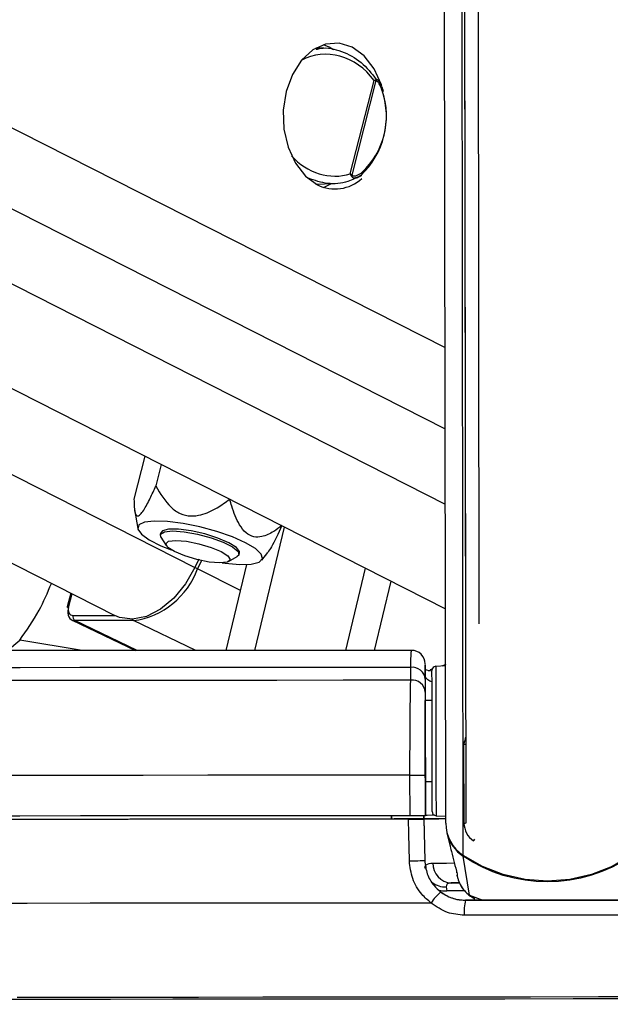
# Paper-space layout 'In Ground Anchor' of a CAD drawing. Header units: millimetres. Extents: x 38476 to 443956, y 10848 to 406945.
# Tile 16 of 71: x 165722 to 167903, y 143756 to 147392. Entities that reach past the tile are written whole.
import ezdxf

# ---------------------------------------------------------------- set-up
doc = ezdxf.new("R2010")
doc.units = ezdxf.units.MM
doc.layers.add('COMPONENT_GEOMETRY', color=7, linetype='Continuous')
doc.styles.add('SLDTEXTSTYLE1', font='TXT', dxfattribs={"width": 0.75})
doc.dimstyles.new('SLDDIMSTYLE0', dxfattribs={"dimtxt": 2500, "dimasz": 165.1, "dimexe": 0, "dimexo": 0.0625, "dimgap": 625, "dimtad": 0, "dimtih": 1, "dimtoh": 1, "dimdec": 0, "dimlfac": 0.02, "dimrnd": 1e-09, "dimzin": 12, "dimdsep": 46, "dimtxsty": 'SLDTEXTSTYLE1', "dimsah": 1, "dimcen": 0.09, "dimadec": 0, "dimazin": 3, "dimtfac": 1, "dimtdec": 0, "dimtofl": 0, "dimtmove": 0, "dimatfit": 3, "dimfxl": 1, "dimfrac": 2, "dimtolj": 1, "dimtzin": 12, "dimarcsym": 0})

# ---------------------------------------------------------------- blocks, each defined once
blk = doc.blocks.new('_D_18')
at = {"layer": 'COMPONENT_GEOMETRY', "color": 7, "ltscale": 50}
for p, q in [((239589.9, 151445.9), (252348.8, 151445.9)), ((252190.1, 151445.9), (252190.1, 98062.1)), ((252190.1, 40709.5), (252190.1, 94093.3)), ((95738.2, 40709.5), (252348.8, 40709.5))]:
    blk.add_line(p, q, dxfattribs=at)
for points in [[(252190.1, 151445.9), (252164.7, 151280.8), (252215.5, 151280.8)], [(252190.1, 40709.5), (252215.5, 40874.6), (252164.7, 40874.6)]]:
    blk.add_solid(points, dxfattribs=at)
at = {"layer": 'COMPONENT_GEOMETRY', "color": 7, "ltscale": 50, "insert": (248495.6, 97316), "char_height": 2500, "attachment_point": 1, "style": 'SLDTEXTSTYLE1'}
blk.add_mtext('2215', dxfattribs=at)

psp = doc.layouts.new('In Ground Anchor')

# ---------------------------------------------------------------- linework, layer by layer
at = {"color": 7, "linetype": 'Continuous', "lineweight": 25, "ltscale": 50}
for p, q in [((153970.9, 151981.2), (167294, 145216.9)), ((152722.1, 151970.3), (166073.6, 145191.6)), ((167295.1, 144425.5), (167285.2, 151715.2)), ((167370.1, 144426), (167360.7, 151383.1)), ((167369.3, 144997.8), (167360.7, 151383.1)), ((167419.1, 145161.3), (167410.8, 151310.9)), ((166865.3, 147290.4), (166843.3, 147299.5)), ((166881.2, 147281.2), (166865.3, 147290.4)), ((166845.3, 147286.5), (166815.3, 147287.3)), ((166942.8, 146822.9), (167030.4, 147167.8)), ((167037.1, 147167.1), (166948.5, 146818.2)), ((167052.6, 147158.2), (167051.2, 147161.1)), ((166979.1, 146814.9), (166984.2, 146817.9)), ((166815.3, 146785.3), (166880.7, 146786.9)), ((166843.3, 146773), (166873.7, 146786.7)), ((166184.4, 145780.2), (166144.1, 145621.5)), ((166244.9, 145749.5), (166224.8, 145670.3)), ((166146.1, 145582.9), (166158.1, 145513)), ((166590.2, 145062.9), (166699.6, 145518.7)), ((166243.1, 145497.6), (166241.4, 145490.8)), ((166243.7, 145481.1), (166263.5, 145450)), ((166383.6, 145399.7), (166368.9, 145369.7)), ((166493.2, 145391.7), (166525.5, 145409.6)), ((166532.1, 145417), (166533.9, 145423.8)), ((166615.9, 145396.8), (166638.2, 145425)), ((166393.6, 145394.7), (166378.9, 145364.6)), ((166484.1, 145062.8), (166560.4, 145380.8)), ((166926.1, 145063.2), (166998.9, 145366.7)), ((167032.2, 145063.3), (167093.5, 145318.7)), ((165910.9, 145274.2), (165898.1, 145223.9)), ((165915.4, 145175.4), (166150.4, 145062.5)), ((166142.6, 145173.1), (165925.6, 145173.1)), ((167165.9, 144953), (167165.8, 145000.6)), ((167219.3, 145008.1), (167219.3, 145007.7)), ((167219.3, 144968.6), (167219.3, 145008.1)), ((167219.3, 145004.1), (167219.3, 144956.9)), ((167294.3, 145006.3), (167258.5, 145004.3)), ((167295.1, 145010.6), (167280.2, 145005.5)), ((167219.3, 144968.6), (167219.5, 144878.5)), ((167239.3, 144986.1), (167220.6, 144991.7)), ((167245, 144993.6), (167237.1, 144990.9)), ((167219.3, 144956.9), (167219.4, 144909.4)), ((167244.5, 144878.6), (167219.5, 144878.5)), ((167219.5, 144878.5), (167219.5, 144878.5)), ((167220, 144453.3), (167219.7, 144731)), ((167362.6, 144425.6), (167362.2, 144717.1)), ((167163.3, 144452.8), (167163.1, 144602.8)), ((167219.8, 144602.9), (167220, 144452.9)), ((167219.9, 144578.5), (167244.9, 144578.6)), ((167219.9, 144578.5), (167220, 144453.8)), ((167219.9, 144578.5), (167220, 144454)), ((167095, 144452.9), (167095, 144440.3)), ((167095, 144440.3), (167095, 144452.7)), ((167214.6, 144452.9), (167214.8, 144440.8)), ((167214.8, 144441.2), (167214.6, 144452.9)), ((167220, 144454), (167220, 144453.8)), ((167220, 144453.3), (167220, 144452.9)), ((167259.2, 144452.9), (167295, 144451)), ((167214.8, 144440.8), (167105.3, 144440.7)), ((167105.3, 144440.3), (167105.3, 144440.7)), ((167105.3, 144440.7), (167105.3, 144440.3)), ((167214.8, 144441.2), (167214.8, 144441.5)), ((167214.8, 144441.5), (167217.7, 144287.7)), ((167214.8, 144440.8), (167214.8, 144440.4)), ((167214.8, 144440.4), (167217.7, 144287.8)), ((167299.7, 144389.6), (167310.4, 144344.1)), ((167217.7, 144287.8), (167217.7, 144287.9)), ((167383.2, 144158.8), (167360, 144302.8)), ((167334.3, 144246.4), (167334.8, 144244.4)), ((167336.3, 144234.2), (167338.4, 144225.3)), ((167315.6, 144204.3), (167347.1, 144204.3)), ((167296.9, 144190.2), (167298.7, 144175.4)), ((167367.9, 144140.7), (167367.9, 144140.6))]:
    psp.add_line(p, q, dxfattribs=at)
at = {"color": 8, "linetype": 'Continuous', "lineweight": 25, "ltscale": 50}
for p, q in [((154719.4, 151987.7), (167293.5, 145603.7)), ((155256.1, 151992.3), (167293.1, 145881)), ((155836.9, 151997.4), (167292.7, 146181.2)), ((153357.3, 151975.8), (166368.9, 145369.7)), ((167359.5, 144305.8), (167349.9, 151413.2)), ((166537.2, 145284), (166378.9, 145364.6)), ((165914.6, 145272.3), (165902.7, 145225.3)), ((165919.1, 145192.4), (166072.2, 145192.4)), ((166155.9, 145062.5), (165925.6, 145173.1)), ((166372.6, 145062.7), (166142.6, 145173.1)), ((165676.8, 145062.3), (165722.3, 145101.2)), ((165953.5, 145062.4), (165722.3, 145101.2)), ((167238.6, 144989.8), (167230, 144986.7)), ((167364.4, 144175.5), (167298.7, 144175.4)), ((167383.2, 144158.8), (167431.5, 144140.7)), ((167403.3, 144148.5), (167383.2, 144158.8))]:
    psp.add_line(p, q, dxfattribs=at)
at = {"color": 7, "linetype": 'Continuous', "lineweight": 25, "ltscale": 50, "flags": 128}
for points in [[(167059.1, 147149.3), (167058.4, 147151.5), (167031.4, 147210.7), (166994.5, 147258.1), (166950.2, 147290.4), (166901.5, 147305.4), (166851.7, 147302), (166804.2, 147280.5), (166762.3, 147242.3), (166728.8, 147190.2), (166706, 147127.5), (166695.4, 147058.6), (166697.8, 146988.2), (166713, 146921.1), (166740, 146861.8), (166776.9, 146814.4), (166821.2, 146782.2), (166821.2, 146782.2)], [(166556.4, 145460.7), (166507.6, 145482.4), (166449.8, 145502.4), (166387.6, 145519.4), (166325.4, 145532), (166267.9, 145539.3), (166219.3, 145540.8), (166183.3, 145536.3), (166162.5, 145526.3), (166158.5, 145511.4), (166171.5, 145492.7), (166200.6, 145471.7), (166243.6, 145449.8), (166281.8, 145434.4)], [(166494.6, 145460.7), (166454, 145478.1), (166405.6, 145493.3), (166355.1, 145504.6), (166308.6, 145510.6), (166271.8, 145510.6), (166249, 145504.6), (166243.1, 145497.6)], [(166243.7, 145481.1), (166242.1, 145492.7), (166256.7, 145501.5), (166286.9, 145504.6)], [(166286.9, 145504.6), (166329.2, 145501.5), (166378.4, 145492.7), (166428.7, 145479.2), (166473.9, 145462.7), (166508.5, 145445.1), (166528.5, 145428.5), (166531.4, 145415.1), (166525.5, 145409.6)], [(166298.7, 145469.1), (166338, 145466), (166383.7, 145457), (166428.9, 145443.6), (166466.6, 145427.8), (166491.1, 145412), (166498.8, 145398.6), (166488.4, 145389.6), (166461.5, 145386.5), (166422.2, 145389.6), (166376.5, 145398.6), (166331.4, 145412), (166293.7, 145427.8), (166269.1, 145443.6), (166261.4, 145457), (166271.9, 145466), (166298.7, 145469.1)], [(166469.6, 145386.7), (166481.2, 145385.1), (166534.7, 145380.7), (166577.4, 145382.2), (166606.1, 145389.5), (166618.6, 145402.1), (166614.1, 145419), (166592.8, 145439.1), (166556.4, 145460.7)], [(166533.9, 145423.8), (166533.9, 145428.2), (166522.3, 145443.4), (166494.6, 145460.7)], [(166368.9, 145369.7), (166334.6, 145308.7), (166291.4, 145256.1), (166242.2, 145215.1), (166190.1, 145188.6), (166138.6, 145178.1), (166090.9, 145184.5), (166073.6, 145191.6)], [(165902.1, 145220.2), (165900.3, 145221.2), (165899.1, 145222.2), (165898.3, 145223.1), (165898.1, 145223.8), (165898.1, 145223.9)], [(167165.8, 145000.6), (166910.1, 145000.3), (166658.8, 145000), (166413.2, 144999.8), (166174.6, 144999.6), (165944.5, 144999.5), (165724.2, 144999.4), (165514.9, 144999.3), (165317.7, 144999.3), (165133.9, 144999.3), (164964.3, 144999.3), (164810.1, 144999.4), (164672.1, 144999.5), (164550.9, 144999.6), (164447.4, 144999.8), (164362.2, 145000), (164295.6, 145000.3), (164248.1, 145000.6)], [(167244.6, 144788.4), (167244.5, 144852.1), (167244.4, 144907.3), (167244.4, 144950.4), (167244.3, 144978.3), (167244.3, 144989.2), (167244.3, 144989.3)], [(167165.9, 144953), (166916.9, 144952.7), (166671.6, 144952.5), (166431.5, 144952.3), (166197.7, 144952.1), (165971.4, 144951.9), (165753.7, 144951.8), (165545.8, 144951.7), (165348.8, 144951.7), (165163.6, 144951.7), (164991.1, 144951.7), (164832.3, 144951.7), (164688, 144951.8), (164558.9, 144951.9), (164445.7, 144952.1), (164348.9, 144952.3), (164269, 144952.5), (164206.4, 144952.7), (164161.6, 144953)], [(167244.5, 144878.6), (167244.4, 144885.5), (167244.4, 144893.6)], [(167219.7, 144731), (167219.6, 144759.8), (167219.6, 144787.6), (167219.5, 144813.1), (167219.5, 144835.4), (167219.5, 144853.7), (167219.5, 144867.3), (167219.5, 144875.7), (167219.5, 144878.5)], [(167245, 144467.8), (167245, 144474.8), (167245, 144498.9), (167244.9, 144538.7), (167244.8, 144591.4), (167244.8, 144653.5), (167244.7, 144720.7), (167244.6, 144788.4)], [(167163.1, 144602.8), (166910.3, 144602.5), (166661.1, 144602.2), (166416.6, 144602), (166177.9, 144601.8), (165946.2, 144601.7), (165722.6, 144601.5), (165508.1, 144601.4), (165303.7, 144601.4), (165110.4, 144601.3), (164929.1, 144601.3), (164760.5, 144601.4), (164605.6, 144601.4), (164465, 144601.5), (164339.4, 144601.7), (164229.4, 144601.8), (164135.5, 144602), (164058.1, 144602.2), (163997.6, 144602.5), (163954.2, 144602.8)], [(167163.1, 144602.8), (167173.7, 144602.8), (167184.2, 144602.8), (167194, 144602.8), (167202.7, 144602.8), (167209.9, 144602.9), (167215.3, 144602.9), (167218.7, 144602.9), (167219.8, 144602.9)], [(167244.9, 144563.6), (167244.9, 144566.3), (167244.9, 144578.6)], [(167163.3, 144452.8), (166910.5, 144452.5), (166661.3, 144452.2), (166416.7, 144452), (166178.1, 144451.8), (165946.4, 144451.7), (165722.8, 144451.5), (165508.3, 144451.4), (165303.9, 144451.4), (165110.6, 144451.3), (164929.3, 144451.3), (164760.7, 144451.4), (164605.8, 144451.4), (164465.2, 144451.5), (164339.6, 144451.7), (164229.6, 144451.8), (164135.7, 144452), (164058.3, 144452.2), (163997.8, 144452.5), (163954.4, 144452.8)], [(167220, 144452.9), (167218.9, 144452.9), (167215.5, 144452.9), (167210.1, 144452.9), (167202.9, 144452.8), (167194.2, 144452.8), (167184.4, 144452.8), (167173.9, 144452.8), (167163.3, 144452.8)], [(167253.7, 144454.2), (167244.4, 144454.2), (167226.2, 144454.1), (167220, 144454)], [(167158, 144440.3), (166891.9, 144440), (166629.8, 144439.7), (166373.2, 144439.5), (166123.3, 144439.3), (165881.4, 144439.1), (165648.8, 144439), (165426.6, 144438.9), (165216.1, 144438.8), (165018.4, 144438.8), (164834.4, 144438.8), (164665.1, 144438.9), (164511.4, 144439), (164374.1, 144439.1), (164253.9, 144439.3), (164151.4, 144439.5), (164067.2, 144439.7), (164001.7, 144440), (163955.2, 144440.3)], [(167105.3, 144440.3), (166854, 144440.1), (166606.7, 144439.8), (166364.6, 144439.6), (166128.9, 144439.4), (165900.8, 144439.3), (165681.4, 144439.2), (165471.7, 144439.1), (165272.7, 144439), (165085.6, 144439), (164911.1, 144439), (164750.1, 144439.1), (164603.4, 144439.2), (164471.8, 144439.3), (164355.8, 144439.4), (164256.1, 144439.6), (164173.1, 144439.8), (164107.3, 144440.1), (164058.9, 144440.3)], [(167160.9, 144285.9), (167159, 144385.9), (167158, 144440.3)], [(167214.8, 144441.9), (167234.6, 144441.9), (167295.8, 144442.1)], [(167214.8, 144441.5), (167221.1, 144441.6), (167239.6, 144441.7), (167269.6, 144441.8), (167295.9, 144441.9)], [(167160.9, 144285.9), (167171.5, 144286.1), (167182, 144286.3), (167191.8, 144286.6), (167200.5, 144286.9), (167207.8, 144287.1), (167213.2, 144287.4), (167216.5, 144287.6), (167217.7, 144287.8)], [(167980.9, 144306.6), (167909.8, 144265.7), (167833.1, 144235.8), (167752.7, 144217.5), (167670.4, 144211.3), (167588, 144217.3), (167507.5, 144235.4), (167430.7, 144265.1), (167359.5, 144305.8)], [(167670.4, 144208.5), (167629.1, 144210), (167588.1, 144214.5), (167547.6, 144222), (167507.7, 144232.5), (167468.8, 144245.9), (167431.1, 144262.2), (167394.8, 144281.2), (167360, 144302.8)], [(167980.5, 144303.7), (167945.8, 144281.9), (167909.5, 144262.8), (167871.8, 144246.5), (167832.9, 144232.9), (167793.1, 144222.3), (167752.6, 144214.7), (167711.6, 144210.1), (167670.4, 144208.5)], [(167344.3, 144204.4), (167332.2, 144204.3), (167315.6, 144204.3)], [(167241, 144130.4), (166979.7, 144130.1), (166721.9, 144129.8), (166468.9, 144129.6), (166221.8, 144129.4), (165981.9, 144129.2), (165750.4, 144129), (165528.5, 144128.9), (165317.2, 144128.9), (165117.7, 144128.8), (164930.9, 144128.8), (164757.7, 144128.9), (164599, 144128.9), (164455.6, 144129), (164328.2, 144129.2), (164217.5, 144129.4), (164123.9, 144129.6), (164048, 144129.8), (163990.1, 144130.1), (163950.6, 144130.4)], [(167973, 144141.5), (167897.5, 144141.4), (167821.9, 144141.3), (167746.2, 144141.1), (167670.5, 144141), (167594.7, 144140.9), (167519, 144140.8), (167443.4, 144140.7), (167367.9, 144140.7)], [(167367.9, 144140.6), (167443.4, 144140.7), (167519, 144140.8), (167594.7, 144140.9), (167670.4, 144141), (167746.2, 144141.1), (167821.9, 144141.2), (167897.5, 144141.3), (167973, 144141.4)], [(167977.2, 144085.9), (167900.6, 144085.8), (167824, 144085.7), (167747.3, 144085.6), (167670.5, 144085.5), (167593.8, 144085.4), (167517.1, 144085.3), (167440.4, 144085.2), (167363.9, 144085.1)], [(168017.7, 143776.6), (167765.6, 143776.3), (167513.1, 143775.9), (167261.4, 143775.6), (167011.7, 143775.3), (166765.3, 143775.1), (166523.4, 143774.9), (166287.3, 143774.7), (166058, 143774.5), (165836.7, 143774.4), (165624.6, 143774.3)], [(168109.1, 143783.9), (167859.1, 143783.6), (167608.2, 143783.2), (167357.6, 143782.9), (167108.5, 143782.6), (166862.2, 143782.3), (166619.8, 143782.1), (166382.5, 143781.9), (166151.5, 143781.7), (165927.9, 143781.6), (165712.9, 143781.4)]]:
    psp.add_lwpolyline(points, dxfattribs=at)
at = {"color": 8, "linetype": 'Continuous', "lineweight": 25, "ltscale": 50, "flags": 128}
for points in [[(167064.6, 147129.9), (167064.6, 147129.7), (167064.5, 147129), (167063.9, 147128.2), (167062.8, 147127.3), (167061.4, 147126.4)], [(165898.1, 145223.9), (165898.5, 145224.5), (165899.4, 145224.9), (165900.8, 145225.2), (165902.7, 145225.3)], [(167258.5, 145004.3), (167258.5, 145004.2), (167258.5, 144992.7), (167258.6, 144963.1), (167258.6, 144917.6), (167258.7, 144859.2), (167258.8, 144791.9)], [(167258.8, 144791.9), (167258.9, 144720.3), (167259, 144649.2), (167259.1, 144583.6), (167259.1, 144527.8), (167259.2, 144485.8), (167259.2, 144460.2), (167259.2, 144452.9)], [(167362.6, 144425.6), (167366.5, 144425.7), (167370.1, 144426)], [(167398, 144359.8), (167400.2, 144363), (167402.3, 144366.1)], [(167248, 144277.9), (167270.1, 144278), (167297.6, 144278.1), (167326.2, 144278.2)], [(167271, 144178.1), (167283.5, 144175.7), (167298.7, 144175.4)]]:
    psp.add_lwpolyline(points, dxfattribs=at)
at = {"color": 7, "linetype": 'Continuous', "lineweight": 25, "ltscale": 2500}
for centre, radius, start, end in [((167019.8, 147165.7), 17.4, 4.6859, 16.8197), ((166775.7, 147036.2), 300.6, 313.0914, 18.4197), ((166790.6, 147036.2), 285.5, 313.0896, 18.4196), ((166932.5, 146830.3), 20.1, 313.4924, 323.1058), ((166886, 146912.7), 145.7, 243.5708, 312.9164), ((166101.3, 145465.6), 295.4, 278.049, 340.0163), ((165935.2, 145187.1), 17, 162.0144, 235.6645), ((167169.3, 145013.4), 50, 0.0366, 90.299), ((167171.8, 144953.2), 47.7, 4.4233, 97.2535), ((167259.3, 144989.4), 15, 93.077, 180.077), ((167171.9, 144905.7), 47.7, 4.4221, 97.1717), ((167260, 144467.8), 15, 180.077, 267.077), ((167440, 144426.3), 144.9, 180.3153, 236.2681), ((167442.2, 144426), 79.7, 180.3044, 236.2759), ((167440.4, 144423.1), 144.7, 193.3662, 236.2195), ((167319.4, 144275.6), 71.5, 178.167, 266.9555), ((167390.6, 144034.6), 177.7, 129.7794, 147.3823), ((167542.7, 144100.1), 179.5, 166.9649, 184.7944)]:
    psp.add_arc(centre, radius, start, end, dxfattribs=at)
at = {"color": 8, "linetype": 'Continuous', "lineweight": 25, "ltscale": 2500}
for centre, radius, start, end in [((166978.1, 146823.6), 8.55, 316.8213, 28.6797), ((166247.8, 145102.2), 293.4, 63.4593, 65.6486), ((166148, 145183.4), 11.6, 207.1643, 242.4567), ((167512.6, 144689.6), 152.9, 159.2158, 169.6435), ((167366.7, 144302.3), 6.69, 155.5704, 175.5689), ((167292.8, 144268.4), 78.3, 232.1968, 273.0564)]:
    psp.add_arc(centre, radius, start, end, dxfattribs=at)
for start_param, end_param in [(4.921926, 6.338833), (1.901451, 3.01695)]:
    psp.add_ellipse((166869.2, 147039.4), major_axis=(-97.4, 207.3), ratio=0.895007, start_param=start_param, end_param=end_param, dxfattribs=at)
at = {"color": 7, "linetype": 'Continuous', "lineweight": 25, "ltscale": 2500}
for centre, major_axis, ratio, start_param, end_param in [((165927.4, 145225.3), (15.8, 31.2), 0.665438, 1.896523, 3.46732), ((165937.4, 145220.2), (22.3, 44.7), 0.66672, 1.892152, 3.462948)]:
    psp.add_ellipse(centre, major_axis=major_axis, ratio=ratio, start_param=start_param, end_param=end_param, dxfattribs=at)
at = {"color": 7, "linetype": 'Continuous', "lineweight": 25, "ltscale": 50}
for points, knots in [([(166817, 147282.9), (166822.5, 147284.2), (166852.8, 147291.9), (166912, 147277.4), (166985.5, 147240), (167021.1, 147193.9), (167038.5, 147171.3)], [0, 0, 0, 0, 0.067452, 0.376844, 0.695002, 1, 1, 1, 1]), ([(167030.4, 147167.8), (167030.5, 147167.8), (167032.7, 147168.9), (167034.6, 147169.8), (167036.4, 147170.7)], [0, 0, 0, 0, 0.028909, 1, 1, 1, 1]), ([(167037.1, 147167.1), (167035, 147167.3), (167032.9, 147167.6), (167030.5, 147167.8), (167030.4, 147167.8)], [0, 0, 0, 0, 0.971185, 1, 1, 1, 1]), ([(167036.4, 147170.7), (167037.2, 147171), (167039.8, 147171.9), (167043.7, 147170.5), (167049.2, 147165.4), (167053.4, 147159.7), (167054.9, 147153.8), (167055, 147153.2)], [0, 0, 0, 0, 0.1000994, 0.304554, 0.485216, 0.9483733, 1, 1, 1, 1]), ([(167061.4, 147126.4), (167058.9, 147134), (167054.7, 147146.4), (167047.6, 147158.6), (167042.5, 147164.4), (167039.6, 147167), (167037.6, 147167.1), (167037.1, 147167.1)], [0, 0, 0, 0, 0.455731, 0.745095, 0.85067, 0.957037, 1, 1, 1, 1]), ([(167064.4, 147129.8), (167063.4, 147133.5), (167061.1, 147141.8), (167057.2, 147149.1), (167055, 147153.2)], [0, 0, 0, 0, 0.439145, 1, 1, 1, 1]), ([(166981.1, 146816.7), (166965.5, 146808.7), (166927.6, 146789.3), (166859.4, 146781.9), (166811.3, 146798.7), (166787.6, 146806.9)], [0, 0, 0, 0, 0.261316, 0.636226, 1, 1, 1, 1]), ([(166946.3, 146815.7), (166945.3, 146818.1), (166944.2, 146820.4), (166942.9, 146822.8), (166942.8, 146822.9)], [0, 0, 0, 0, 0.971469, 1, 1, 1, 1]), ([(166942.8, 146822.9), (166942.9, 146822.8), (166945, 146821.3), (166946.8, 146819.8), (166948.5, 146818.2)], [0, 0, 0, 0, 0.027976, 1, 1, 1, 1]), ([(166948.5, 146818.2), (166949, 146817.7), (166950.3, 146816.3), (166955.2, 146815), (166966.6, 146816.2), (166977.5, 146821.8), (166984.7, 146827.1), (166985.6, 146827.7)], [0, 0, 0, 0, 0.045342, 0.125574, 0.375669, 0.924102, 1, 1, 1, 1]), ([(166979.1, 146814.9), (166979, 146814.8), (166976.4, 146812.5), (166973.6, 146811.2), (166970.8, 146809.8)], [0, 0, 0, 0, 0.04022, 1, 1, 1, 1]), ([(166144.1, 145621.5), (166144.6, 145601.2), (166145.3, 145572.6), (166155.3, 145557.3), (166166.5, 145562.1), (166183.3, 145584.5), (166203.1, 145622), (166217.9, 145655), (166224.8, 145670.3)], [0, 0, 0, 0, 0.29866, 0.42097, 0.544498, 0.650576, 0.83827, 1, 1, 1, 1]), ([(166224.8, 145670.3), (166241.3, 145641.9), (166264.5, 145601.9), (166313.5, 145566.8), (166352.7, 145557.3), (166400.6, 145563.9), (166449.3, 145586.8), (166482.3, 145610.5), (166497.6, 145621.5)], [0, 0, 0, 0, 0.298654, 0.420978, 0.544504, 0.650578, 0.838275, 1, 1, 1, 1]), ([(166689.7, 145524), (166680, 145516.6), (166656.6, 145498.8), (166621.7, 145481.9), (166585.8, 145480.4), (166556.4, 145495.7), (166527, 145534.3), (166509.5, 145579.7), (166500.1, 145612.9), (166497.6, 145621.5)], [0, 0, 0, 0, 0.133903, 0.3227069, 0.4422271, 0.5627684, 0.6922794, 0.9206668, 1, 1, 1, 1]), ([(166689.7, 145524), (166676.8, 145494.8), (166659, 145455.1), (166642.4, 145431.5), (166638, 145425.2)], [0, 0, 0, 0, 0.731937, 1, 1, 1, 1]), ([(167169.2, 145063.4), (167148.9, 145063.4), (167054.4, 145063.3), (166887.5, 145063.1), (166670.8, 145062.9), (166459, 145062.7), (166253.2, 145062.6), (166054.3, 145062.5), (165863.4, 145062.4), (165681.3, 145062.3), (165509.1, 145062.3), (165347.4, 145062.3), (165197.2, 145062.3), (165059.2, 145062.3), (164934, 145062.4), (164822.3, 145062.5), (164724.8, 145062.7), (164641.6, 145062.8), (164574.2, 145063), (164525.4, 145063.2), (164506.2, 145063.4), (164498.3, 145063.4)], [0, 0, 0, 0, 0.015224, 0.070931, 0.126648, 0.182364, 0.238079, 0.293791, 0.349503, 0.405212, 0.460917, 0.516618, 0.572314, 0.628, 0.683675, 0.739329, 0.794954, 0.850525, 0.905995, 0.96125, 1, 1, 1, 1]), ([(167163.1, 144602.8), (167163.1, 144647.5), (167163.1, 144736.8), (167164, 144855.6), (167165.1, 144922.5), (167165.8, 144948.9), (167165.9, 144953)], [0, 0, 0, 0, 0.313664, 0.627145, 0.941619, 1, 1, 1, 1]), ([(167219.4, 144909.4), (167219.4, 144905.8), (167219.5, 144882.7), (167219.5, 144824.2), (167219.7, 144720.2), (167219.8, 144642), (167219.8, 144602.9)], [0, 0, 0, 0, 0.0584371, 0.37309, 0.6865219, 1, 1, 1, 1]), ([(167362.2, 144717.1), (167362.3, 144717), (167363.8, 144716.9), (167366.5, 144716.7), (167368.7, 144716.8), (167369.7, 144716.8)], [0, 0, 0, 0, 0.060751, 0.578057, 1, 1, 1, 1]), ([(167158, 144440.3), (167163.6, 144440.3), (167174.9, 144440.3), (167190.9, 144440.3), (167203.8, 144440.4), (167213, 144440.4), (167214.2, 144440.4), (167214.8, 144440.4)], [0, 0, 0, 0, 0.19754, 0.395052, 0.592709, 0.790278, 1, 1, 1, 1]), ([(167310.7, 144344.1), (167310.9, 144342.8), (167312.9, 144329.7), (167314.8, 144324.9), (167316.6, 144320.6)], [0, 0, 0, 0, 0.1017021, 1, 1, 1, 1]), ([(167316.6, 144320.6), (167319.9, 144307), (167326.6, 144279.5), (167333.5, 144251.8), (167337, 144237.7)], [0, 0, 0, 0, 0.493274, 1, 1, 1, 1]), ([(167241, 144130.4), (167229.1, 144140.6), (167200.5, 144165.4), (167168.9, 144219.1), (167163.6, 144263.7), (167160.9, 144285.9)], [0, 0, 0, 0, 0.260346, 0.630686, 1, 1, 1, 1]), ([(167217.7, 144287.9), (167219.6, 144271.1), (167223.5, 144237.7), (167249.9, 144193.4), (167288.2, 144160.2), (167330, 144143), (167357.3, 144141.3), (167367.9, 144140.7)], [0, 0, 0, 0, 0.215296, 0.430564, 0.646498, 0.863797, 1, 1, 1, 1]), ([(167217.7, 144287.8), (167219.7, 144271.1), (167223.6, 144237.8), (167246.9, 144197.5), (167268.2, 144178.8), (167276.9, 144171.1)], [0, 0, 0, 0, 0.370018, 0.740301, 1, 1, 1, 1]), ([(167218.2, 144258.5), (167219, 144263.4), (167220.8, 144275), (167237.9, 144276.9), (167248, 144277.9)], [0, 0, 0, 0, 0.4164317, 1, 1, 1, 1]), ([(167335.7, 144242.2), (167335.7, 144242.2), (167335.4, 144242.8), (167335.6, 144242.7), (167335.8, 144242.6)], [0, 0, 0, 0, 0.001591, 1, 1, 1, 1]), ([(167335.8, 144242.6), (167335.8, 144242.6), (167335.8, 144242.6), (167335.8, 144242.6), (167335.8, 144242.6)], [0, 0, 0, 0, 0.477402, 1, 1, 1, 1]), ([(167315.6, 144204.3), (167309.9, 144203.7), (167302.9, 144203.1), (167297.2, 144198.1), (167297, 144193.7), (167296.9, 144190.2)], [0, 0, 0, 0, 0.47779, 0.583728, 1, 1, 1, 1]), ([(167276.9, 144171.1), (167291.4, 144162), (167319.3, 144144.5), (167352.1, 144141.8), (167367.9, 144140.6)], [0, 0, 0, 0, 0.519398, 1, 1, 1, 1]), ([(167350.7, 144196.3), (167351.7, 144193.8), (167355.4, 144184.2), (167366.7, 144172.2), (167382.6, 144157.4), (167395, 144150.5), (167402.4, 144146.4)], [0, 0, 0, 0, 0.106499, 0.41344, 0.647889, 1, 1, 1, 1]), ([(167363.9, 144085.1), (167342.5, 144087), (167297.6, 144091.1), (167260.4, 144116.9), (167241, 144130.4)], [0, 0, 0, 0, 0.475873, 1, 1, 1, 1])]:
    psp.add_open_spline(points, degree=3, knots=knots, dxfattribs=at)
at = {"color": 8, "linetype": 'Continuous', "lineweight": 25, "ltscale": 50}
for points, knots in [([(166970.8, 146809.8), (166969.7, 146809.1), (166966.4, 146806.9), (166961, 146806.2), (166955.4, 146806.7), (166951.2, 146808.9), (166948.1, 146811.8), (166946.8, 146814.6), (166946.3, 146815.7)], [0, 0, 0, 0, 0.1381414, 0.4116078, 0.6166863, 0.7743743, 0.909352, 1, 1, 1, 1]), ([(165722.3, 145101.2), (165747.6, 145136.5), (165792.7, 145199.6), (165825.1, 145276.7), (165839.4, 145310.5)], [0, 0, 0, 0, 0.560074, 1, 1, 1, 1]), ([(167165.8, 145000.6), (167166.5, 145024.2), (167167.5, 145059.5), (167168.8, 145061.5), (167169.2, 145062.1)], [0, 0, 0, 0, 0.6694394, 1, 1, 1, 1]), ([(167219.3, 145007.7), (167219.3, 145011.2), (167219.3, 145015), (167219.3, 145005.2), (167219.3, 145004.1)], [0, 0, 0, 0, 0.8839968, 1, 1, 1, 1]), ([(167244.4, 144947.1), (167241.7, 144948.1), (167223.2, 144955), (167221.1, 144962.3), (167219.3, 144968.6)], [0, 0, 0, 0, 0.145948, 1, 1, 1, 1]), ([(167337, 144237.7), (167337.4, 144232.9), (167338, 144227), (167336.8, 144233.2), (167336.6, 144234.3)], [0, 0, 0, 0, 0.81919, 1, 1, 1, 1]), ([(167338.6, 144225.4), (167338.8, 144224.2), (167340.4, 144214.9), (167348.1, 144197.6), (167362.4, 144175.5), (167376.4, 144164.2), (167383.2, 144158.8)], [0, 0, 0, 0, 0.045099, 0.345512, 0.683675, 1, 1, 1, 1])]:
    psp.add_open_spline(points, degree=3, knots=knots, dxfattribs=at)

# ---------------------------------------------------------------- dimensions: what is measured, and where the dimension line sits
at = {"layer": 'COMPONENT_GEOMETRY', "color": 7, "ltscale": 50}
dim = psp.add_linear_dim(base=(252190.1, 40709.5), p1=(239526.4, 151445.9), p2=(95674.7, 40709.5), angle=90, dimstyle='SLDDIMSTYLE0', dxfattribs=at)
dim.commit()
dim.dimension.update_dxf_attribs({"geometry": '_D_18', "text_midpoint": (252190.1, 96077.7), "dimtype": 160})

doc.saveas('drawing.dxf')
